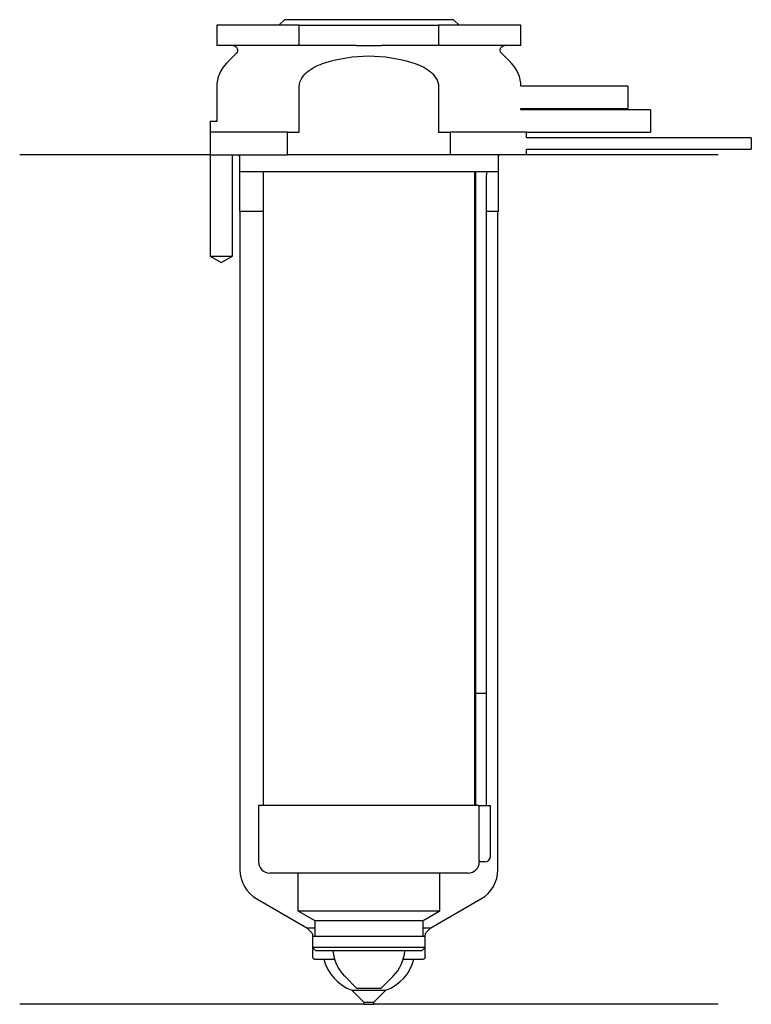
# Model space of a CAD drawing. Header units: inches. Extents: x 26.5 to 91.5, y 196.9 to 284.3.
import ezdxf

# ---------------------------------------------------------------- set-up
doc = ezdxf.new("R2010")
doc.units = ezdxf.units.IN
for name, color, linetype in [('201', 7, 'Continuous'), ('30', 7, 'Continuous'), ('32', 7, 'Continuous')]:
    doc.layers.add(name, color=color, linetype=linetype)

msp = doc.modelspace()

# ---------------------------------------------------------------- linework, layer by layer
at = {"layer": '201', "color": 113}
for p, q in [((43.426, 272.313), (26.526, 272.313)), ((43.426, 272.313), (43.426, 263.313)), ((45.426, 263.313), (45.426, 272.313)), ((45.926, 272.313), (46.026, 272.213)), ((46.026, 272.213), (46.026, 267.313)), ((69.026, 272.213), (69.126, 272.313)), ((69.026, 267.313), (69.026, 272.213)), ((88.526, 272.313), (71.526, 272.313)), ((46.026, 267.313), (46.076, 267.313)), ((46.076, 267.313), (48.126, 267.313)), ((46.076, 267.313), (46.076, 208.83)), ((66.925, 267.313), (66.975, 267.313)), ((67.975, 267.313), (68.976, 267.313)), ((68.976, 208.83), (68.976, 267.313)), ((68.976, 267.313), (69.026, 267.313)), ((43.426, 263.313), (44.426, 262.736)), ((44.426, 262.736), (45.426, 263.313)), ((47.576, 206.232), (52.021, 203.665)), ((63.031, 203.665), (67.476, 206.232)), ((52.021, 203.665), (52.403, 203.283)), ((52.021, 203.665), (52.721, 203.665)), ((52.521, 203), (52.521, 201.065)), ((62.33, 203.665), (63.031, 203.665)), ((62.531, 201.065), (62.531, 203)), ((62.648, 203.283), (63.031, 203.665)), ((52.721, 200.865), (53.526, 200.865)), ((53.526, 200.865), (54.477, 200.865)), ((60.574, 200.865), (61.526, 200.865)), ((61.526, 200.865), (62.331, 200.865)), ((56.026, 198.115), (57.076, 197.065)), ((56.026, 198.115), (59.026, 198.115)), ((57.976, 197.065), (59.026, 198.115)), ((57.076, 196.865), (26.526, 196.865)), ((57.076, 197.065), (57.076, 196.865)), ((57.076, 197.065), (57.976, 197.065)), ((57.076, 196.865), (57.976, 196.865)), ((57.976, 196.865), (57.976, 197.065)), ((88.526, 196.865), (57.976, 196.865))]:
    msp.add_line(p, q, dxfattribs=at)
for centre, radius, start, end in [((49.076, 208.83), 3, 180, 240), ((65.976, 208.83), 3, 300, 360), ((57.396, 201.873), 4, 194.59164, 249.95574), ((57.655, 201.873), 4, 290.04426, 345.40836)]:
    msp.add_arc(centre, radius, start, end, dxfattribs=at)
at = {"layer": '201', "color": 113, "extrusion": (0, 0, -1)}
for centre, radius, start, end in [((-52.121, 203), 0.4, 135, 180), ((-62.931, 203), 0.4, 0, 45), ((-52.721, 201.065), 0.2, -90, 0), ((-62.331, 201.065), 0.2, 180, 270)]:
    msp.add_arc(centre, radius, start, end, dxfattribs=at)
at = {"layer": '30', "color": 113}
for p, q in [((50.026, 284.313), (49.526, 283.813)), ((65.026, 284.313), (50.026, 284.313)), ((65.526, 283.813), (65.026, 284.313)), ((44.026, 283.813), (44.026, 282.013)), ((51.341, 283.813), (44.026, 283.813)), ((51.341, 282.013), (51.341, 283.813)), ((51.341, 283.813), (63.71, 283.813)), ((71.026, 283.813), (63.71, 283.813)), ((63.71, 283.813), (63.71, 282.013)), ((71.026, 282.013), (71.026, 283.813)), ((51.341, 282.013), (44.026, 282.013)), ((56.429, 282.013), (51.341, 282.013)), ((63.71, 282.013), (58.622, 282.013)), ((71.026, 282.013), (63.71, 282.013)), ((45.758, 281.33), (44.904, 280.476)), ((70.147, 280.476), (69.293, 281.33)), ((44.026, 278.355), (44.026, 275.313)), ((51.341, 274.313), (51.341, 278.355)), ((63.71, 278.355), (63.71, 274.313)), ((71.026, 276.313), (71.026, 276.413)), ((43.426, 275.313), (43.426, 263.313)), ((43.426, 275.313), (44.058, 275.313)), ((50.314, 274.313), (43.533, 274.313)), ((50.314, 272.313), (50.314, 274.313)), ((50.314, 274.313), (51.341, 274.313)), ((63.71, 274.313), (64.737, 274.313)), ((64.737, 274.313), (64.737, 272.313)), ((71.526, 274.313), (64.737, 274.313)), ((71.526, 273.813), (71.526, 274.313)), ((91.476, 273.813), (71.526, 273.813)), ((91.476, 273.813), (91.476, 272.813)), ((43.533, 272.313), (50.314, 272.313)), ((45.426, 263.313), (45.426, 272.313)), ((46.026, 272.313), (46.026, 270.813)), ((64.737, 272.313), (50.314, 272.313)), ((71.526, 272.313), (64.737, 272.313)), ((69.026, 270.813), (69.026, 272.313)), ((71.526, 272.813), (91.476, 272.813)), ((71.526, 272.313), (71.526, 272.813)), ((69.026, 270.813), (46.026, 270.813)), ((48.126, 270.813), (48.126, 214.513)), ((66.926, 214.513), (66.926, 270.813)), ((66.976, 270.313), (66.976, 224.513)), ((67.976, 224.513), (67.976, 270.313)), ((43.426, 263.313), (45.426, 263.313)), ((66.976, 224.513), (67.976, 224.513)), ((66.976, 224.513), (67.976, 224.513)), ((66.976, 224.513), (66.976, 214.513)), ((67.976, 214.513), (67.976, 224.513)), ((67.29, 214.513), (47.726, 214.513)), ((47.726, 214.513), (47.726, 209.513)), ((67.29, 214.513), (67.29, 210.013)), ((67.29, 214.513), (68.326, 214.513)), ((68.326, 210.013), (68.326, 214.513)), ((67.826, 209.513), (67.32, 209.513)), ((66.326, 208.513), (48.726, 208.513)), ((51.226, 208.513), (51.226, 205.176)), ((63.826, 205.176), (63.826, 208.513)), ((51.226, 205.176), (52.721, 204.313)), ((51.226, 205.176), (63.826, 205.176)), ((62.331, 204.313), (63.826, 205.176)), ((52.721, 204.313), (62.331, 204.313)), ((52.721, 204.313), (52.721, 202.913)), ((62.331, 202.913), (62.331, 204.313)), ((52.521, 202.913), (52.521, 201.913)), ((52.521, 202.913), (62.531, 202.913)), ((62.531, 201.913), (62.531, 202.913)), ((52.521, 201.913), (52.821, 201.613)), ((62.531, 201.913), (52.521, 201.913)), ((62.231, 201.613), (52.821, 201.613)), ((62.231, 201.613), (62.531, 201.913)), ((55.376, 199.363), (56.426, 198.313)), ((58.626, 198.313), (59.676, 199.363)), ((56.426, 198.313), (58.626, 198.313))]:
    msp.add_line(p, q, dxfattribs=at)
at = {"layer": '30', "color": 113, "extrusion": (0, 0, -1)}
for centre, radius, start, end in [((-45.476, 281.613), 0.4, 90, 225), ((-69.576, 281.613), 0.4, -45, 90), ((-70.476, 270.313), 2.5, 0, 11.53827)]:
    msp.add_arc(centre, radius, start, end, dxfattribs=at)
at = {"layer": '30', "color": 113}
for centre, radius, start, end in [((47.026, 278.355), 3, 135, 180), ((68.026, 278.355), 3, 1.11445, 45), ((70.476, 270.313), 3.5, 171.78609, 180), ((67.826, 210.013), 0.5, -90, 0), ((48.726, 209.513), 1, 180, 270), ((66.326, 209.513), 1, -90, 0), ((57.91, 201.898), 3.585, 184.55907, 225), ((57.141, 201.898), 3.585, 315, 355.44094)]:
    msp.add_arc(centre, radius, start, end, dxfattribs=at)
for points, knots in [([(56.429, 282.013), (56.793, 282.013), (57.157, 282.01), (57.566, 282.01), (57.612, 282.01), (57.704, 282.01), (57.842, 282.01), (57.979, 282.011), (58.255, 282.012), (58.438, 282.013), (58.622, 282.013)], [0, 0, 0, 0, 0.5, 0.5, 0.5625, 0.5625, 0.625, 0.75, 0.75, 1, 1, 1, 1]), ([(53.614, 280.476), (54.88, 280.868), (56.199, 281.098), (58.857, 281.097), (60.172, 280.868), (61.437, 280.476)], [0, 0, 0, 0, 0.5, 0.5, 1, 1, 1, 1]), ([(51.341, 278.355), (51.341, 278.908), (51.699, 279.412), (52.573, 280.092), (53.09, 280.314), (53.614, 280.476)], [0, 0, 0, 0, 0.5, 0.5, 1, 1, 1, 1]), ([(61.437, 280.476), (61.964, 280.313), (62.479, 280.092), (63.354, 279.41), (63.71, 278.906), (63.71, 278.355)], [0, 0, 0, 0, 0.5, 0.5, 1, 1, 1, 1]), ([(67.29, 210.013), (67.29, 209.958), (67.291, 209.901), (67.294, 209.797), (67.296, 209.747), (67.301, 209.66), (67.304, 209.622), (67.31, 209.563), (67.313, 209.541), (67.315, 209.528), (67.317, 209.518), (67.319, 209.513)], [0, 0, 0, 0, 0.208628, 0.208628, 0.417496, 0.417496, 0.626503, 0.626503, 0.836751, 0.836751, 1, 1, 1, 1])]:
    msp.add_open_spline(points, degree=3, knots=knots, dxfattribs=at)
at = {"layer": '32', "color": 113}
for p, q in [((80.526, 278.413), (71.025, 278.413)), ((80.526, 278.413), (80.526, 276.413)), ((71.025, 276.413), (80.526, 276.413)), ((82.526, 276.313), (71.025, 276.313)), ((82.526, 276.313), (82.526, 274.313)), ((71.525, 274.313), (82.526, 274.313))]:
    msp.add_line(p, q, dxfattribs=at)

doc.saveas('drawing.dxf')
